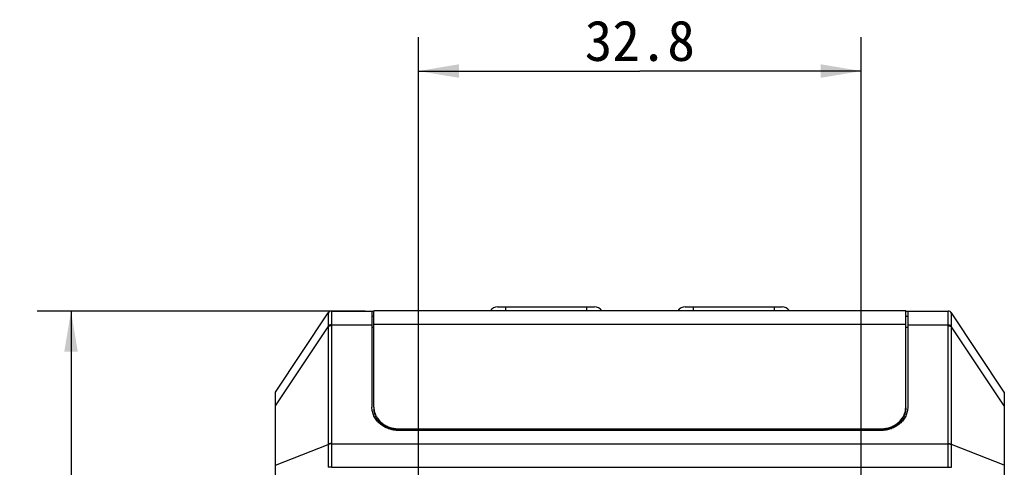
# Model space of a CAD drawing. Header units: millimetres. Extents: x 64 to 503, y 53 to 355.
# Tile 23 of 23: x 430 to 503, y 237 to 270. Entities that reach past the tile are written whole.
import ezdxf
from ezdxf.enums import TextEntityAlignment as Align

# ---------------------------------------------------------------- set-up
doc = ezdxf.new("R2010")
doc.units = ezdxf.units.MM
doc.header["$LTSCALE"] = 32.67
doc.layers.get('0').update_dxf_attribs({"linetype": 'CONTINUOUS'})
doc.layers.add('00_COMPONENTS', color=7, linetype='CONTINUOUS')
doc.layers.add('51__DRAFT_DIMS', color=7, linetype='CONTINUOUS')
doc.styles.get("Standard").update_dxf_attribs({"font": 'simfang.ttf'})
doc.dimstyles.new('DIMSTYLE_1', dxfattribs={"dimtxt": 3, "dimasz": 3, "dimexe": 2.5, "dimexo": 0.5, "dimgap": 0.75, "dimtad": 1, "dimdsep": 46, "dimtxsty": 'STANDARD', "dimblk": '_FILLED', "dimblk1": '_FILLED', "dimblk2": '_FILLED', "dimcen": 0.09, "dimclrt": 3, "dimazin": 2, "dimtp": 0.3, "dimtm": 0.3, "dimtfac": 1, "dimtofl": 0, "dimtmove": 0, "dimatfit": 3, "dimldrblk": '_FILLED', "dimfxl": 1, "dimtolj": 1, "dimarcsym": 0})
doc.dimstyles.new('DIMSTYLE_3', dxfattribs={"dimtxt": 3, "dimasz": 3, "dimexe": 2.5, "dimexo": 0.5, "dimgap": 0.75, "dimtad": 1, "dimdec": 1, "dimdsep": 46, "dimtxsty": 'STANDARD', "dimblk": '_FILLED', "dimblk1": '_FILLED', "dimblk2": '_FILLED', "dimcen": 0.09, "dimclrt": 3, "dimazin": 2, "dimtp": 0.2, "dimtm": 0.2, "dimtfac": 1, "dimtdec": 1, "dimtofl": 0, "dimtmove": 0, "dimatfit": 3, "dimldrblk": '_FILLED', "dimfxl": 1, "dimtolj": 1, "dimarcsym": 0})

# ---------------------------------------------------------------- blocks, each defined once
blk = doc.blocks.new('_FILLED')
at = {"color": 0, "linetype": 'ByBlock'}
blk.add_solid([(0, 0), (-1, 0.167), (-1, -0.167)], dxfattribs=at)
blk = doc.blocks.new('*D6')
at = {"layer": '51__DRAFT_DIMS', "color": 4, "transparency": 16777216}
for p, q in [((459.348, 231.38), (459.348, 269.192)), ((492.148, 228.095), (492.148, 269.192)), ((459.348, 266.692), (475.748, 266.692)), ((492.148, 266.692), (475.748, 266.692))]:
    blk.add_line(p, q, dxfattribs=at)
at = {"layer": '51__DRAFT_DIMS', "color": 4, "transparency": 16777216, "xscale": 3, "yscale": 3, "zscale": 3, "rotation": 180}
blk.add_blockref('_FILLED', (459.348, 266.692), dxfattribs=at)
at = {"layer": '51__DRAFT_DIMS', "color": 4, "transparency": 16777216, "xscale": 3, "yscale": 3, "zscale": 3}
blk.add_blockref('_FILLED', (492.148, 266.692), dxfattribs=at)
at = {"layer": '51__DRAFT_DIMS', "color": 3, "transparency": 16777216}
blk.add_text('32.8', height=3, dxfattribs=at).set_placement((475.748, 267.442), align=Align.CENTER)
blk = doc.blocks.new('*D8')
at = {"layer": '51__DRAFT_DIMS', "color": 4, "transparency": 16777216}
for p, q in [((455.398, 248.91), (431.112, 248.91)), ((433.612, 248.91), (433.612, 236.445)), ((433.612, 223.98), (433.612, 236.445)), ((455.112, 223.98), (431.112, 223.98))]:
    blk.add_line(p, q, dxfattribs=at)
at = {"layer": '51__DRAFT_DIMS', "color": 4, "transparency": 16777216, "xscale": 3, "yscale": 3, "zscale": 3}
for p, rotation in [((433.612, 248.91), 90), ((433.612, 223.98), 270)]:
    blk.add_blockref('_FILLED', p, dxfattribs=dict(at, rotation=rotation))
at = {"layer": '51__DRAFT_DIMS', "color": 3, "transparency": 16777216}
blk.add_text('24.9', height=3, rotation=90, dxfattribs=at).set_placement((432.862, 230.967), align=Align.CENTER)

msp = doc.modelspace()

# ---------------------------------------------------------------- linework, layer by layer
at = {"layer": '00_COMPONENTS', "color": 7}
for p, q in [((448.748, 242.91), (452.659, 248.776)), ((452.909, 248.91), (456.048, 248.91)), ((455.898, 248.91), (455.898, 241.811)), ((456.048, 241.808), (456.048, 248.935)), ((495.448, 248.935), (456.048, 248.935)), ((465.207, 249.235), (472.389, 249.235)), ((479.107, 249.235), (486.289, 249.235)), ((495.448, 241.808), (495.448, 248.935)), ((495.448, 248.91), (498.586, 248.91)), ((495.598, 248.91), (495.598, 241.811)), ((502.748, 242.91), (498.837, 248.776)), ((456.048, 248.51), (455.898, 248.51)), ((495.598, 248.51), (495.448, 248.51)), ((448.748, 166.91), (448.748, 242.91)), ((502.748, 242.91), (502.748, 166.91)), ((456.048, 241.747), (456.048, 241.6)), ((495.448, 241.747), (495.448, 241.6)), ((457.898, 240.197), (493.598, 240.197)), ((457.898, 240.135), (493.598, 240.135)), ((493.598, 240.07), (457.898, 240.07))]:
    msp.add_line(p, q, dxfattribs=at)
at = {"layer": '00_COMPONENTS', "color": 4}
for p, q in [((465.798, 249.235), (465.798, 248.935)), ((471.798, 249.235), (471.798, 248.935)), ((479.698, 249.235), (479.698, 248.935)), ((485.698, 249.235), (485.698, 248.935)), ((448.748, 241.895), (452.659, 247.761)), ((452.659, 247.761), (452.659, 239.039)), ((452.908, 247.827), (452.908, 239.105)), ((452.909, 247.893), (455.898, 247.893)), ((456.048, 247.696), (455.898, 247.696)), ((495.448, 247.929), (456.048, 247.929)), ((495.598, 247.696), (495.448, 247.696)), ((495.598, 247.893), (498.586, 247.893)), ((498.587, 239.105), (498.587, 247.827)), ((498.837, 239.039), (498.837, 247.761)), ((502.748, 241.895), (498.837, 247.761)), ((457.898, 240.07), (457.898, 240.197)), ((493.598, 240.07), (493.598, 240.197)), ((448.748, 237.497), (452.659, 239.039)), ((452.908, 239.088), (498.587, 239.088)), ((502.748, 237.497), (498.837, 239.039)), ((452.908, 237.367), (452.659, 237.368)), ((452.908, 237.367), (498.587, 237.367)), ((498.587, 237.367), (498.837, 237.368))]:
    msp.add_line(p, q, dxfattribs=at)
for centre, radius, start, end in [((452.909, 248.61), 0.3, 90.0026, 146.84434), ((498.586, 248.61), 0.3, 33.15566, 89.9974), ((455.37, 247.819), 2.712, 179.75182, 181.23193), ((455.505, 247.827), 2.596, 178.53389, 179.99773), ((495.991, 247.827), 2.596, 0.00227, 1.46611), ((496.125, 247.819), 2.712, 358.76807, 0.24818), ((456.84, 239.012), 4.181, 179.63226, 179.87261), ((456.811, 239.105), 3.902, 180.00003, 180.24446), ((494.685, 239.105), 3.902, 359.75554, 359.99997), ((494.656, 239.012), 4.181, 0.12739, 0.36774), ((458.122, 237.378), 5.463, 180.11145, 180.32172), ((458.056, 237.348), 5.147, 179.78714, 179.99998), ((493.44, 237.348), 5.147, 0.00002, 0.21286), ((493.374, 237.378), 5.463, 359.67828, 359.88855)]:
    msp.add_arc(centre, radius, start, end, dxfattribs=at)
at = {"layer": '00_COMPONENTS', "color": 7}
for centre, radius, start, end in [((452.908, 248.61), 0.3, 90, 146.30993), ((465.207, 248.61), 0.625, 90, 148.66775), ((472.389, 248.61), 0.625, 31.33225, 90), ((479.107, 248.61), 0.625, 90, 148.66775), ((486.289, 248.61), 0.625, 31.33225, 90), ((498.587, 248.61), 0.3, 33.69007, 90), ((457.452, 241.808), 1.404, 180.00068, 182.30154), ((457.455, 241.747), 1.407, 180.00485, 185.98009), ((457.454, 241.809), 1.406, 182.30109, 182.50165), ((457.458, 241.809), 1.41, 182.50611, 188.43429), ((457.464, 241.81), 1.416, 188.4339, 189.16318), ((494.032, 241.81), 1.416, 350.83682, 351.5661), ((494.037, 241.809), 1.41, 351.56571, 357.49389), ((494.04, 241.747), 1.407, 354.01991, 359.99515), ((494.042, 241.809), 1.406, 357.49835, 357.69891), ((494.044, 241.808), 1.404, 357.69846, 359.99932)]:
    msp.add_arc(centre, radius, start, end, dxfattribs=at)
at = {"layer": '00_COMPONENTS', "color": 4}
for points, knots in [([(452.658, 248.774), (452.658, 248.773), (452.658, 248.77), (452.658, 248.763), (452.657, 248.749), (452.656, 248.726), (452.655, 248.696), (452.654, 248.659), (452.653, 248.614), (452.652, 248.563), (452.652, 248.481), (452.653, 248.364), (452.655, 248.205), (452.658, 248.025), (452.658, 247.898), (452.658, 247.831)], [0, 0, 0, 0, 0.002872, 0.007804, 0.023808, 0.047874, 0.07984, 0.119528, 0.166749, 0.2213, 0.282963, 0.42666, 0.595731, 0.787757, 1, 1, 1, 1]), ([(452.909, 248.91), (452.91, 248.91), (452.911, 248.908), (452.911, 248.905), (452.912, 248.899), (452.912, 248.888), (452.913, 248.868), (452.913, 248.837), (452.912, 248.799), (452.912, 248.752), (452.912, 248.697), (452.912, 248.634), (452.912, 248.564), (452.912, 248.456), (452.913, 248.306), (452.913, 248.107), (452.911, 247.967), (452.909, 247.893)], [0, 0, 0, 0, 0.001527, 0.004847, 0.010235, 0.017734, 0.039078, 0.068823, 0.106844, 0.152976, 0.207017, 0.268731, 0.33785, 0.414072, 0.586466, 0.782913, 1, 1, 1, 1]), ([(498.586, 247.893), (498.585, 247.967), (498.583, 248.107), (498.583, 248.306), (498.583, 248.456), (498.583, 248.564), (498.584, 248.634), (498.583, 248.697), (498.583, 248.752), (498.583, 248.799), (498.583, 248.837), (498.583, 248.868), (498.583, 248.888), (498.584, 248.899), (498.584, 248.905), (498.585, 248.908), (498.586, 248.91), (498.586, 248.91)], [0, 0, 0, 0, 0.217082, 0.413527, 0.585923, 0.662145, 0.731265, 0.792979, 0.847021, 0.893153, 0.931175, 0.960921, 0.982265, 0.989764, 0.995153, 0.998473, 1, 1, 1, 1]), ([(498.837, 247.831), (498.837, 247.898), (498.838, 248.025), (498.84, 248.205), (498.843, 248.364), (498.844, 248.481), (498.843, 248.563), (498.843, 248.614), (498.842, 248.659), (498.841, 248.696), (498.839, 248.726), (498.838, 248.749), (498.838, 248.763), (498.837, 248.77), (498.837, 248.773), (498.837, 248.774)], [0, 0, 0, 0, 0.212239, 0.404263, 0.573335, 0.717033, 0.778696, 0.833248, 0.88047, 0.920158, 0.952124, 0.976192, 0.992196, 0.997128, 1, 1, 1, 1]), ([(452.909, 247.893), (452.861, 247.894), (452.791, 247.888), (452.708, 247.861), (452.673, 247.842), (452.658, 247.831)], [0, 0, 0, 0, 0.547514, 0.790209, 1, 1, 1, 1]), ([(452.908, 247.827), (452.861, 247.827), (452.791, 247.819), (452.709, 247.791), (452.674, 247.772), (452.659, 247.761)], [0, 0, 0, 0, 0.545485, 0.788705, 1, 1, 1, 1]), ([(498.586, 247.893), (498.634, 247.894), (498.704, 247.888), (498.787, 247.861), (498.823, 247.842), (498.837, 247.831)], [0, 0, 0, 0, 0.547514, 0.790209, 1, 1, 1, 1]), ([(498.587, 247.827), (498.635, 247.827), (498.704, 247.819), (498.787, 247.791), (498.822, 247.772), (498.837, 247.761)], [0, 0, 0, 0, 0.545485, 0.788705, 1, 1, 1, 1]), ([(452.659, 239.022), (452.658, 238.892), (452.657, 238.625), (452.656, 238.074), (452.658, 237.652), (452.659, 237.368)], [0, 0, 0, 0, 0.235767, 0.483593, 1, 1, 1, 1]), ([(452.908, 239.105), (452.861, 239.105), (452.791, 239.097), (452.709, 239.069), (452.674, 239.05), (452.659, 239.039)], [0, 0, 0, 0, 0.545485, 0.788705, 1, 1, 1, 1]), ([(452.908, 239.088), (452.861, 239.088), (452.791, 239.08), (452.708, 239.052), (452.673, 239.033), (452.659, 239.022)], [0, 0, 0, 0, 0.545351, 0.78862, 1, 1, 1, 1]), ([(452.908, 239.088), (452.909, 238.953), (452.909, 238.676), (452.909, 238.102), (452.909, 237.663), (452.908, 237.367)], [0, 0, 0, 0, 0.235196, 0.483009, 1, 1, 1, 1]), ([(498.587, 237.367), (498.586, 237.663), (498.587, 238.102), (498.586, 238.676), (498.587, 238.953), (498.587, 239.088)], [0, 0, 0, 0, 0.516989, 0.764803, 1, 1, 1, 1]), ([(498.587, 239.105), (498.635, 239.105), (498.704, 239.097), (498.787, 239.069), (498.822, 239.05), (498.837, 239.039)], [0, 0, 0, 0, 0.545485, 0.788705, 1, 1, 1, 1]), ([(498.587, 239.088), (498.635, 239.088), (498.704, 239.08), (498.787, 239.052), (498.822, 239.033), (498.837, 239.022)], [0, 0, 0, 0, 0.545351, 0.78862, 1, 1, 1, 1]), ([(498.837, 237.368), (498.837, 237.652), (498.839, 238.074), (498.838, 238.625), (498.837, 238.892), (498.837, 239.022)], [0, 0, 0, 0, 0.516406, 0.764232, 1, 1, 1, 1])]:
    msp.add_open_spline(points, degree=3, knots=knots, dxfattribs=at)
for points in [[(452.659, 248.776), (452.658, 248.775), (452.658, 248.774), (452.658, 248.774)], [(498.837, 248.774), (498.838, 248.774), (498.837, 248.775), (498.837, 248.776)]]:
    msp.add_open_spline(points, degree=3, dxfattribs=at)
at = {"layer": '00_COMPONENTS', "color": 7}
for points, knots in [([(457.898, 240.07), (457.767, 240.07), (457.571, 240.086), (457.317, 240.142), (457.072, 240.218), (456.783, 240.352), (456.478, 240.568), (456.227, 240.833), (456.04, 241.137), (455.924, 241.467), (455.898, 241.697), (455.898, 241.811)], [0, 0, 0, 0, 0.133308, 0.199641, 0.26553, 0.395357, 0.522158, 0.6456, 0.765856, 0.883615, 1, 1, 1, 1]), ([(457.898, 240.135), (457.784, 240.135), (457.557, 240.154), (457.228, 240.235), (456.921, 240.368), (456.647, 240.547), (456.415, 240.768), (456.233, 241.023), (456.108, 241.303), (456.066, 241.501), (456.055, 241.601)], [0, 0, 0, 0, 0.132737, 0.264403, 0.394051, 0.520967, 0.644775, 0.765506, 0.883628, 1, 1, 1, 1]), ([(456.066, 241.584), (456.081, 241.489), (456.132, 241.299), (456.265, 241.032), (456.45, 240.791), (456.681, 240.583), (456.95, 240.414), (457.249, 240.29), (457.568, 240.214), (457.788, 240.197), (457.898, 240.197)], [0, 0, 0, 0, 0.116418, 0.234746, 0.355715, 0.479687, 0.606632, 0.736158, 0.867578, 1, 1, 1, 1]), ([(495.598, 241.811), (495.598, 241.697), (495.572, 241.467), (495.456, 241.137), (495.269, 240.833), (495.017, 240.568), (494.712, 240.352), (494.424, 240.218), (494.179, 240.142), (493.924, 240.086), (493.728, 240.07), (493.598, 240.07)], [0, 0, 0, 0, 0.116385, 0.234144, 0.3544, 0.477842, 0.604643, 0.73447, 0.800359, 0.866692, 1, 1, 1, 1]), ([(495.44, 241.601), (495.43, 241.501), (495.387, 241.303), (495.262, 241.023), (495.081, 240.768), (494.849, 240.547), (494.575, 240.368), (494.268, 240.235), (493.939, 240.154), (493.712, 240.135), (493.598, 240.135)], [0, 0, 0, 0, 0.116372, 0.234494, 0.355225, 0.479033, 0.605949, 0.735597, 0.867263, 1, 1, 1, 1]), ([(493.598, 240.197), (493.708, 240.197), (493.928, 240.214), (494.247, 240.29), (494.546, 240.414), (494.815, 240.583), (495.046, 240.791), (495.231, 241.032), (495.363, 241.299), (495.414, 241.489), (495.43, 241.584)], [0, 0, 0, 0, 0.132422, 0.263842, 0.393368, 0.520313, 0.644285, 0.765254, 0.883582, 1, 1, 1, 1])]:
    msp.add_open_spline(points, degree=3, knots=knots, dxfattribs=at)

# ---------------------------------------------------------------- dimensions: what is measured, and where the dimension line sits
at = {"layer": '51__DRAFT_DIMS', "color": 4}
dim = msp.add_linear_dim(base=(492.148, 266.692), p1=(459.348, 230.88), p2=(492.148, 227.595), dimstyle='DIMSTYLE_1', dxfattribs=at)
dim.commit()
dim.dimension.update_dxf_attribs({"geometry": '*D6', "text_midpoint": (475.716, 266.692), "dimtype": 160})
dim = msp.add_linear_dim(base=(433.612, 248.91), p1=(455.612, 223.98), p2=(455.898, 248.91), angle=90, dimstyle='DIMSTYLE_3', dxfattribs=at)
dim.commit()
dim.dimension.update_dxf_attribs({"geometry": '*D8', "text_midpoint": (433.612, 230.923), "dimtype": 160})

doc.saveas('drawing.dxf')
